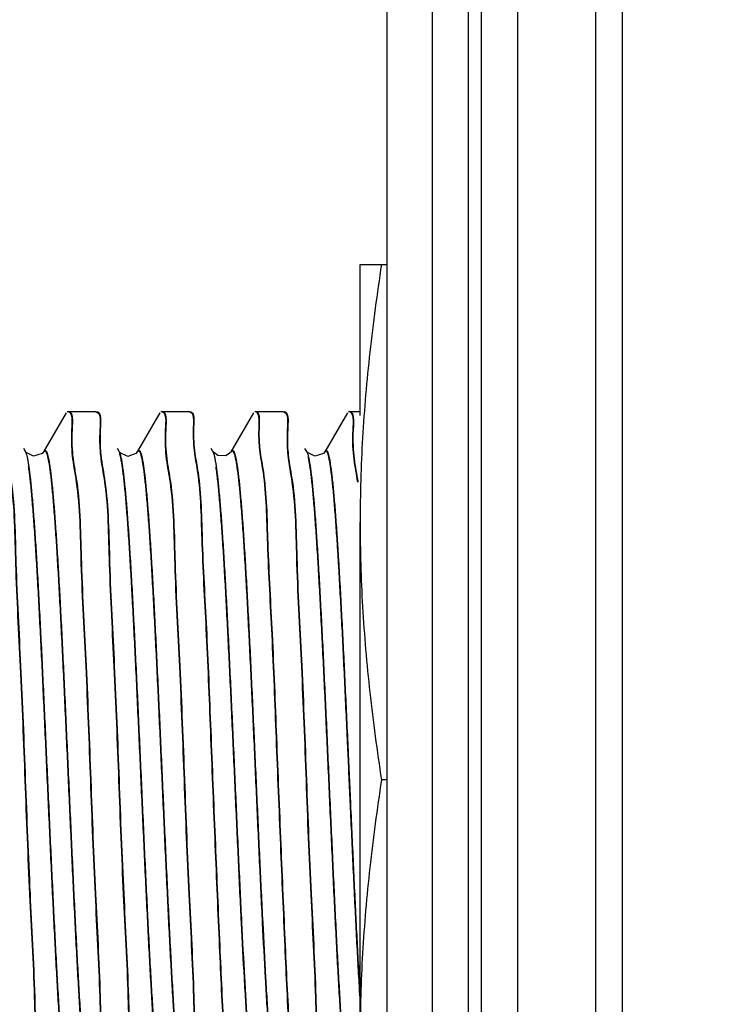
# Model space of a CAD drawing. Header units: inches. Extents: x 0.2 to 16.8, y 0.1 to 10.8.
# Tile 32 of 36: x 9.336 to 9.572, y 6.874 to 7.203. Entities that reach past the tile are written whole.
import ezdxf

# ---------------------------------------------------------------- set-up
doc = ezdxf.new("R2010")
doc.units = ezdxf.units.IN
doc.header["$LTSCALE"] = 0.935
doc.header["$MEASUREMENT"] = 0
doc.layers.get('0').update_dxf_attribs({"linetype": 'CONTINUOUS'})
doc.layers.add('DIMENSIONS', color=7, linetype='CONTINUOUS')
doc.styles.get("Standard").update_dxf_attribs({"font": 'txt', "width": 0.8})
doc.dimstyles.new('DIMSTYLE_1', dxfattribs={"dimtxt": 0.125, "dimasz": 0.18, "dimexe": 0.18, "dimexo": 0.0625, "dimgap": 0.09, "dimtad": 0, "dimtih": 1, "dimtoh": 1, "dimdec": 3, "dimzin": 4, "dimdsep": 46, "dimtxsty": 'STANDARD', "dimblk": '_FILLED', "dimblk1": '_FILLED', "dimblk2": '_FILLED', "dimcen": 0.09, "dimadec": 0, "dimazin": 0, "dimtp": 0.01, "dimtm": 0.01, "dimtfac": 1, "dimtdec": 3, "dimtofl": 0, "dimtmove": 0, "dimatfit": 3, "dimldrblk": '_FILLED', "dimfxl": 1, "dimtolj": 1, "dimtzin": 4, "dimarcsym": 0})

# ---------------------------------------------------------------- blocks, each defined once
blk = doc.blocks.new('*D17')
at = {"layer": 'DIMENSIONS', "color": 2, "linetype": 'CONTINUOUS'}
blk.add_line((9.18793, 7.11659), (9.18793, 8.79473), dxfattribs=at)
at = {"layer": 'DIMENSIONS', "color": 2, "linetype": 'CONTINUOUS', "width": 0.8}
for s, p in [(']', (9.25043, 10.18223)), ('9.74', (9.25043, 9.78223)), ('[', (9.25043, 9.68223)), ('.384', (9.25043, 9.15723)), ('3X ', (9.25043, 8.85723))]:
    blk.add_text(s, height=0.125, rotation=90, dxfattribs=at).set_placement(p)
blk = doc.blocks.new('_FILLED')
at = {"color": 0, "linetype": 'BYBLOCK'}
blk.add_solid([(0, 0), (-1, 0.1736), (-1, -0.1736)], dxfattribs=at)
blk = doc.blocks.new('*D18')
at = {"layer": 'DIMENSIONS', "color": 2, "linetype": 'CONTINUOUS'}
for p, q in [((8.95053, 8.63084), (8.95053, 8.79473)), ((9.18598, 8.47954), (8.95053, 8.63084)), ((9.18598, 6.92636), (9.18598, 8.47954))]:
    blk.add_line(p, q, dxfattribs=at)
at = {"layer": 'DIMENSIONS', "color": 2, "linetype": 'CONTINUOUS', "width": 0.8}
for s, p in [(']', (9.01303, 9.88223)), ('9.79', (9.01303, 9.48223)), ('[', (9.01303, 9.38223)), ('.386', (9.01303, 8.85723))]:
    blk.add_text(s, height=0.125, rotation=90, dxfattribs=at).set_placement(p)
blk = doc.blocks.new('*D19')
at = {"layer": 'DIMENSIONS', "color": 2, "linetype": 'CONTINUOUS'}
for p, q in [((8.70563, 8.64357), (8.70563, 8.79473)), ((9.16898, 8.36206), (8.70563, 8.64357)), ((9.16898, 5.55422), (9.16898, 8.36206))]:
    blk.add_line(p, q, dxfattribs=at)
at = {"layer": 'DIMENSIONS', "color": 2, "linetype": 'CONTINUOUS', "width": 0.8}
for s, p in [(']', (8.76813, 9.98223)), ('10.22', (8.76813, 9.48223)), ('[', (8.76813, 9.38223)), ('.403', (8.76813, 8.85723))]:
    blk.add_text(s, height=0.125, rotation=90, dxfattribs=at).set_placement(p)

msp = doc.modelspace()

# ---------------------------------------------------------------- linework, layer by layer
at = {"color": 9, "linetype": 'CONTINUOUS'}
for p, q in [((9.48509, 8.10723), (9.48509, 3.0403)), ((9.48951, 3.0403), (9.48951, 8.10723)), ((9.53647, 7.57423), (9.53647, 3.57423))]:
    msp.add_line(p, q, dxfattribs=at)
at = {"color": 7, "linetype": 'CONTINUOUS'}
for p, q in [((9.50151, 8.10723), (9.50151, 3.0403)), ((9.45809, 3.05423), (9.45809, 8.09323)), ((9.47325, 3.07423), (9.47325, 8.07323)), ((9.52751, 7.57423), (9.52751, 3.57423)), ((9.44906, 7.07082), (9.44906, 7.12123)), ((9.44906, 7.12123), (9.45809, 7.12123)), ((9.35105, 7.07178), (9.3435, 7.05874)), ((9.35153, 7.07223), (9.36084, 7.07223)), ((9.36084, 7.07223), (9.36119, 7.07193)), ((9.3823, 7.07178), (9.37475, 7.05874)), ((9.38278, 7.07223), (9.39209, 7.07223)), ((9.39209, 7.07223), (9.39244, 7.07193)), ((9.41355, 7.07178), (9.406, 7.05875)), ((9.41403, 7.07223), (9.42334, 7.07223)), ((9.42334, 7.07223), (9.42369, 7.07193)), ((9.44481, 7.07179), (9.43726, 7.05875)), ((9.44528, 7.07223), (9.44906, 7.07223)), ((9.33749, 7.05888), (9.33691, 7.05989)), ((9.33752, 7.05884), (9.33748, 7.0589)), ((9.34349, 7.05873), (9.34305, 7.0582)), ((9.34349, 7.05873), (9.3435, 7.05874)), ((9.36874, 7.05889), (9.36816, 7.05989)), ((9.36884, 7.05873), (9.36874, 7.05888)), ((9.37474, 7.05873), (9.3743, 7.0582)), ((9.39999, 7.05889), (9.39941, 7.05989)), ((9.40002, 7.05884), (9.39998, 7.05889)), ((9.406, 7.05875), (9.40584, 7.05851)), ((9.43124, 7.05889), (9.43065, 7.0599)), ((9.43127, 7.05884), (9.43123, 7.0589)), ((9.43725, 7.05873), (9.43683, 7.05823)), ((9.43726, 7.05875), (9.43725, 7.05873)), ((9.44906, 6.77723), (9.44906, 7.03523)), ((9.45809, 6.94923), (9.45619, 6.94923))]:
    msp.add_line(p, q, dxfattribs=at)
for points in [[(9.34307, 7.05821), (9.34009, 7.05726), (9.33772, 7.05856), (9.33752, 7.05884)], [(9.3743, 7.0582), (9.37158, 7.05723), (9.36909, 7.05842), (9.36884, 7.05873)], [(9.40584, 7.05851), (9.40428, 7.05744), (9.40165, 7.05751), (9.40014, 7.05865), (9.40002, 7.05884)], [(9.43683, 7.05823), (9.43391, 7.05725), (9.43148, 7.05855), (9.43127, 7.05884)]]:
    msp.add_lwpolyline(points, dxfattribs=at)
for points, knots in [([(9.45619, 7.12123), (9.45469, 7.11152), (9.45209, 7.0923), (9.44962, 7.0636), (9.44906, 7.04463), (9.44906, 7.03523)], [0, 0, 0, 0, 0.341299, 0.673523, 1, 1, 1, 1]), ([(9.36112, 7.07204), (9.36273, 7.07162), (9.36204, 7.06521), (9.36219, 7.06055), (9.36239, 7.05831)], [0, 0, 0, 0, 0.462722, 1, 1, 1, 1]), ([(9.36184, 7.07185), (9.36278, 7.07091), (9.36218, 7.06498), (9.36232, 7.06059), (9.36253, 7.05833)], [0, 0, 0, 0, 0.419567, 1, 1, 1, 1]), ([(9.39238, 7.07203), (9.39371, 7.07161), (9.39314, 7.06509), (9.39349, 7.06066), (9.39382, 7.05823)], [0, 0, 0, 0, 0.38404, 1, 1, 1, 1]), ([(9.39315, 7.07168), (9.39376, 7.07075), (9.3933, 7.06482), (9.39363, 7.06071), (9.39397, 7.05824)], [0, 0, 0, 0, 0.32821, 1, 1, 1, 1]), ([(9.42362, 7.07204), (9.42523, 7.07162), (9.42454, 7.06522), (9.42469, 7.06056), (9.42489, 7.05833)], [0, 0, 0, 0, 0.463164, 1, 1, 1, 1]), ([(9.42432, 7.07187), (9.42528, 7.07094), (9.42468, 7.065), (9.42482, 7.06061), (9.42503, 7.05835)], [0, 0, 0, 0, 0.421778, 1, 1, 1, 1]), ([(9.36527, 6.84066), (9.36493, 6.84392), (9.36274, 6.854), (9.36251, 6.87976), (9.36059, 6.91213), (9.35921, 6.94909), (9.35783, 6.98605), (9.35592, 7.01843), (9.35566, 7.04688), (9.35253, 7.05819), (9.35296, 7.06607)], [0, 0, 0, 0, 0.044242, 0.164417, 0.31575, 0.483469, 0.651184, 0.802509, 0.922673, 1, 1, 1, 1]), ([(9.36542, 6.84067), (9.36508, 6.84398), (9.36287, 6.85409), (9.36264, 6.8799), (9.36073, 6.91228), (9.35935, 6.94924), (9.35796, 6.98619), (9.35605, 7.01857), (9.35579, 7.04702), (9.35267, 7.05833), (9.3531, 7.06621)], [0, 0, 0, 0, 0.044803, 0.164907, 0.316152, 0.483772, 0.651389, 0.802625, 0.922718, 1, 1, 1, 1]), ([(9.39652, 6.84066), (9.39618, 6.84392), (9.39399, 6.854), (9.39376, 6.87976), (9.39184, 6.91213), (9.39046, 6.94909), (9.38908, 6.98605), (9.38717, 7.01843), (9.38691, 7.04688), (9.38378, 7.05819), (9.38421, 7.06607)], [0, 0, 0, 0, 0.044227, 0.164405, 0.31574, 0.483461, 0.651179, 0.802506, 0.922671, 1, 1, 1, 1]), ([(9.39667, 6.84067), (9.39632, 6.84399), (9.39412, 6.8541), (9.39389, 6.8799), (9.39198, 6.91228), (9.3906, 6.94924), (9.38921, 6.98619), (9.3873, 7.01857), (9.38704, 7.04702), (9.38392, 7.05833), (9.38435, 7.06621)], [0, 0, 0, 0, 0.044788, 0.164895, 0.316142, 0.483764, 0.651384, 0.802622, 0.922717, 1, 1, 1, 1]), ([(9.42693, 6.84245), (9.42638, 6.84982), (9.42527, 6.86689), (9.42394, 6.89528), (9.42255, 6.9282), (9.42113, 6.9628), (9.41987, 6.99654), (9.41813, 7.02535), (9.41776, 7.05027), (9.41509, 7.06014), (9.41535, 7.06691)], [0, 0, 0, 0, 0.09844, 0.228481, 0.379221, 0.538004, 0.691493, 0.826797, 0.932571, 1, 1, 1, 1]), ([(9.42706, 6.8426), (9.42651, 6.84996), (9.42541, 6.86703), (9.42407, 6.89542), (9.42269, 6.92834), (9.42127, 6.96294), (9.42001, 6.99668), (9.41826, 7.02549), (9.41789, 7.05037), (9.41524, 7.06022), (9.41548, 7.06691)], [0, 0, 0, 0, 0.098488, 0.228592, 0.379406, 0.538266, 0.691829, 0.8272, 0.933025, 1, 1, 1, 1]), ([(9.33119, 7.05775), (9.33153, 7.05439), (9.33374, 7.04426), (9.33398, 7.01842), (9.33589, 6.98604), (9.33727, 6.94908), (9.33866, 6.91212), (9.34057, 6.87975), (9.34083, 6.85129), (9.34395, 6.83998), (9.34352, 6.83211)], [0, 0, 0, 0, 0.045248, 0.165297, 0.316471, 0.484012, 0.651552, 0.802717, 0.922754, 1, 1, 1, 1]), ([(9.33134, 7.05776), (9.33168, 7.05446), (9.33388, 7.04436), (9.33411, 7.01856), (9.33602, 6.98618), (9.33741, 6.94922), (9.33879, 6.91226), (9.3407, 6.87989), (9.34096, 6.85143), (9.34408, 6.84013), (9.34366, 6.83225)], [0, 0, 0, 0, 0.04469, 0.164809, 0.316071, 0.483711, 0.651348, 0.802602, 0.922709, 1, 1, 1, 1]), ([(9.36244, 7.05775), (9.36278, 7.05439), (9.36499, 7.04426), (9.36523, 7.01842), (9.36714, 6.98604), (9.36852, 6.94908), (9.36991, 6.91212), (9.37182, 6.87975), (9.37208, 6.85129), (9.3752, 6.83998), (9.37477, 6.83211)], [0, 0, 0, 0, 0.045261, 0.165308, 0.31648, 0.484019, 0.651556, 0.80272, 0.922755, 1, 1, 1, 1]), ([(9.36259, 7.05777), (9.36293, 7.05446), (9.36513, 7.04436), (9.36536, 7.01856), (9.36727, 6.98618), (9.36866, 6.94922), (9.37004, 6.91226), (9.37195, 6.87989), (9.37221, 6.85143), (9.37533, 6.84013), (9.37491, 6.83225)], [0, 0, 0, 0, 0.044702, 0.16482, 0.31608, 0.483718, 0.651352, 0.802604, 0.92271, 1, 1, 1, 1]), ([(9.42494, 7.05776), (9.42528, 7.05439), (9.42749, 7.04426), (9.42773, 7.01842), (9.42964, 6.98604), (9.43102, 6.94908), (9.43241, 6.91212), (9.43432, 6.87975), (9.43458, 6.85129), (9.4377, 6.83998), (9.43727, 6.83211)], [0, 0, 0, 0, 0.04527, 0.165316, 0.316487, 0.484024, 0.651559, 0.802722, 0.922756, 1, 1, 1, 1]), ([(9.42509, 7.05777), (9.42543, 7.05446), (9.42763, 7.04436), (9.42786, 7.01856), (9.42977, 6.98618), (9.43116, 6.94922), (9.43254, 6.91226), (9.43445, 6.87989), (9.43471, 6.85143), (9.43783, 6.84013), (9.43741, 6.83225)], [0, 0, 0, 0, 0.044712, 0.164828, 0.316087, 0.483722, 0.651356, 0.802606, 0.922711, 1, 1, 1, 1]), ([(9.39486, 7.05182), (9.3959, 7.04481), (9.39619, 7.02534), (9.39793, 6.99653), (9.3992, 6.96278), (9.40062, 6.92819), (9.402, 6.89527), (9.40333, 6.86688), (9.40473, 6.84543), (9.40567, 6.83367), (9.40644, 6.82934)], [0, 0, 0, 0, 0.106722, 0.243234, 0.398085, 0.558274, 0.710344, 0.841528, 0.940829, 1, 1, 1, 1]), ([(9.39501, 7.05184), (9.39604, 7.04486), (9.39633, 7.02544), (9.39807, 6.99667), (9.39933, 6.96293), (9.40075, 6.92833), (9.40213, 6.89541), (9.40347, 6.86702), (9.40486, 6.84557), (9.4058, 6.83381), (9.40657, 6.82949)], [0, 0, 0, 0, 0.106181, 0.242775, 0.397721, 0.558007, 0.710169, 0.841432, 0.940793, 1, 1, 1, 1]), ([(9.44906, 7.03523), (9.44906, 7.02583), (9.44962, 7.00686), (9.45209, 6.97816), (9.45469, 6.95894), (9.45619, 6.94923)], [0, 0, 0, 0, 0.326498, 0.658671, 1, 1, 1, 1]), ([(9.45619, 6.94923), (9.45469, 6.93952), (9.45209, 6.9203), (9.44962, 6.8916), (9.44906, 6.87263), (9.44906, 6.86323)], [0, 0, 0, 0, 0.341299, 0.673523, 1, 1, 1, 1])]:
    msp.add_open_spline(points, degree=3, knots=knots, dxfattribs=at)
for points in [[(9.35296, 7.06607), (9.35311, 7.06886), (9.35347, 7.07209), (9.3514, 7.07209)], [(9.3531, 7.06621), (9.35325, 7.06899), (9.3536, 7.07219), (9.35157, 7.07223)], [(9.36126, 7.07218), (9.36149, 7.07212), (9.36168, 7.07201), (9.36184, 7.07185)], [(9.38421, 7.06607), (9.38436, 7.06886), (9.38472, 7.07209), (9.38265, 7.07209)], [(9.38435, 7.06621), (9.3845, 7.06899), (9.38485, 7.07219), (9.38282, 7.07223)], [(9.39252, 7.07217), (9.39279, 7.07208), (9.39299, 7.07191), (9.39315, 7.07168)], [(9.41535, 7.06691), (9.41544, 7.06932), (9.41569, 7.07209), (9.4139, 7.07209)], [(9.41548, 7.06706), (9.41557, 7.06944), (9.41582, 7.07218), (9.41408, 7.07223)], [(9.42376, 7.07218), (9.42398, 7.07212), (9.42417, 7.07201), (9.42432, 7.07187)], [(9.44671, 7.06607), (9.44686, 7.06886), (9.44722, 7.07209), (9.44515, 7.07209)], [(9.44685, 7.06621), (9.447, 7.06899), (9.44735, 7.07219), (9.44532, 7.07223)], [(9.44827, 7.0486), (9.44751, 7.05376), (9.44628, 7.05819), (9.44671, 7.06607)], [(9.44841, 7.04874), (9.44764, 7.05391), (9.44642, 7.05833), (9.44685, 7.06621)], [(9.36239, 7.05831), (9.3624, 7.05813), (9.36242, 7.05794), (9.36244, 7.05775)], [(9.36253, 7.05833), (9.36255, 7.05814), (9.36257, 7.05795), (9.36259, 7.05777)], [(9.39382, 7.05823), (9.39413, 7.05597), (9.39454, 7.05397), (9.39486, 7.05182)], [(9.39397, 7.05824), (9.39428, 7.05604), (9.39468, 7.05407), (9.39499, 7.05196)], [(9.42489, 7.05833), (9.4249, 7.05813), (9.42492, 7.05794), (9.42494, 7.05776)], [(9.42503, 7.05835), (9.42505, 7.05815), (9.42507, 7.05796), (9.42509, 7.05777)]]:
    msp.add_open_spline(points, degree=3, dxfattribs=at)
at = {"color": 9, "linetype": 'CONTINUOUS'}
for points, knots in [([(9.33769, 7.05844), (9.33768, 7.05847), (9.33764, 7.05859), (9.33757, 7.05874), (9.33751, 7.05886), (9.33749, 7.05888)], [0, 0, 0, 0, 0.184792, 0.79517, 1, 1, 1, 1]), ([(9.33863, 7.05403), (9.33856, 7.05453), (9.33841, 7.05545), (9.33818, 7.0567), (9.33797, 7.05759), (9.3378, 7.05814), (9.33772, 7.05836), (9.33769, 7.05844)], [0, 0, 0, 0, 0.334248, 0.619411, 0.847704, 0.940715, 1, 1, 1, 1]), ([(9.3436, 7.05889), (9.34364, 7.05894), (9.34371, 7.05901), (9.34382, 7.05908), (9.3439, 7.05908), (9.34399, 7.05907), (9.3441, 7.05899), (9.34422, 7.05885), (9.34435, 7.05864), (9.34447, 7.05837), (9.34459, 7.05803), (9.34476, 7.05745), (9.34497, 7.05656), (9.34521, 7.05531), (9.34535, 7.05439), (9.34543, 7.05389)], [0, 0, 0, 0, 0.028373, 0.051552, 0.06198, 0.072534, 0.096614, 0.127909, 0.168292, 0.218627, 0.279354, 0.350718, 0.525882, 0.744681, 1, 1, 1, 1]), ([(9.34364, 7.05889), (9.34367, 7.05894), (9.34373, 7.05903), (9.34384, 7.05915), (9.34395, 7.05922), (9.34404, 7.05923), (9.34413, 7.05921), (9.34424, 7.05914), (9.34436, 7.05899), (9.34448, 7.05878), (9.3446, 7.05851), (9.34472, 7.05817), (9.34489, 7.05759), (9.3451, 7.0567), (9.34534, 7.05545), (9.34549, 7.05453), (9.34556, 7.05403)], [0, 0, 0, 0, 0.028383, 0.057402, 0.079889, 0.090004, 0.100244, 0.123604, 0.153964, 0.19314, 0.241971, 0.300884, 0.370117, 0.540047, 0.752309, 1, 1, 1, 1]), ([(9.369, 7.05828), (9.369, 7.05829), (9.36896, 7.0584), (9.36888, 7.0586), (9.36879, 7.05879), (9.36874, 7.05888), (9.36874, 7.05888)], [0, 0, 0, 0, 0.026931, 0.544495, 0.969692, 1, 1, 1, 1]), ([(9.38335, 6.83962), (9.38334, 6.83965), (9.38327, 6.8398), (9.38317, 6.84007), (9.38305, 6.84046), (9.38293, 6.84091), (9.38276, 6.84165), (9.38255, 6.84274), (9.38231, 6.84424), (9.38207, 6.84599), (9.38182, 6.84799), (9.38158, 6.85023), (9.38134, 6.85271), (9.38109, 6.85542), (9.38085, 6.85837), (9.38051, 6.86272), (9.3801, 6.86868), (9.37961, 6.87639), (9.37913, 6.88481), (9.37864, 6.89385), (9.37815, 6.90343), (9.37767, 6.91345), (9.37718, 6.92381), (9.37669, 6.93442), (9.37604, 6.94876), (9.37524, 6.96651), (9.37443, 6.98398), (9.37377, 6.99742), (9.37328, 7.00686), (9.3728, 7.01574), (9.37231, 7.02397), (9.37183, 7.03148), (9.37134, 7.03819), (9.37093, 7.04325), (9.37059, 7.04686), (9.37034, 7.04921), (9.3701, 7.05132), (9.36986, 7.05318), (9.36962, 7.05479), (9.36941, 7.05598), (9.36924, 7.05679), (9.36911, 7.05731), (9.36899, 7.05775), (9.36891, 7.05802), (9.36887, 7.05814)], [0, 0, 0, 0, 0.000543, 0.002119, 0.003982, 0.006137, 0.008585, 0.014354, 0.021279, 0.029345, 0.038535, 0.04883, 0.060211, 0.072658, 0.086147, 0.100641, 0.132485, 0.167864, 0.206454, 0.247909, 0.291811, 0.337722, 0.385206, 0.433817, 0.483082, 0.581647, 0.677093, 0.722504, 0.765774, 0.806467, 0.844218, 0.878674, 0.909488, 0.936334, 0.9482, 0.958995, 0.968697, 0.977282, 0.984728, 0.991015, 0.993718, 0.996129, 0.998249, 1, 1, 1, 1]), ([(9.38349, 6.83976), (9.38347, 6.8398), (9.38341, 6.83994), (9.38331, 6.84021), (9.38319, 6.8406), (9.38306, 6.84106), (9.38289, 6.84179), (9.38268, 6.84288), (9.38244, 6.84438), (9.3822, 6.84613), (9.38196, 6.84813), (9.38171, 6.85037), (9.38147, 6.85285), (9.38123, 6.85556), (9.38098, 6.85851), (9.38065, 6.86287), (9.38023, 6.86882), (9.37975, 6.87654), (9.37926, 6.88495), (9.37877, 6.894), (9.37829, 6.90357), (9.3778, 6.91359), (9.37731, 6.92395), (9.37683, 6.93456), (9.37618, 6.9489), (9.37538, 6.96665), (9.37456, 6.98413), (9.3739, 6.99756), (9.37342, 7.007), (9.37293, 7.01588), (9.37244, 7.02411), (9.37196, 7.03162), (9.37148, 7.03833), (9.37106, 7.0434), (9.37072, 7.047), (9.37048, 7.04935), (9.37023, 7.05146), (9.36999, 7.05332), (9.36975, 7.05494), (9.36954, 7.05612), (9.36937, 7.05693), (9.36925, 7.05745), (9.36913, 7.05789), (9.36904, 7.05816), (9.369, 7.05828)], [0, 0, 0, 0, 0.000543, 0.002119, 0.003982, 0.006137, 0.008585, 0.014354, 0.021279, 0.029345, 0.038535, 0.04883, 0.060211, 0.072658, 0.086147, 0.100641, 0.132485, 0.167864, 0.206454, 0.247909, 0.291811, 0.337722, 0.385206, 0.433817, 0.483082, 0.581647, 0.677093, 0.722504, 0.765774, 0.806467, 0.844218, 0.878674, 0.909488, 0.936334, 0.9482, 0.958995, 0.968697, 0.977282, 0.984728, 0.991015, 0.993718, 0.996129, 0.998249, 1, 1, 1, 1]), ([(9.37475, 7.05874), (9.37477, 7.05878), (9.37482, 7.05886), (9.37492, 7.05898), (9.37503, 7.05906), (9.37512, 7.05908), (9.3752, 7.05908), (9.37532, 7.05903), (9.37544, 7.0589), (9.37556, 7.05871), (9.37568, 7.05846), (9.37575, 7.05826), (9.37579, 7.05815), (9.37579, 7.05814)], [0, 0, 0, 0, 0.063185, 0.173787, 0.258559, 0.29508, 0.330507, 0.407477, 0.505942, 0.63397, 0.795233, 0.991529, 1, 1, 1, 1]), ([(9.37489, 7.05889), (9.3749, 7.05892), (9.37496, 7.059), (9.37505, 7.05912), (9.37516, 7.0592), (9.37525, 7.05922), (9.37534, 7.05922), (9.37545, 7.05917), (9.37557, 7.05904), (9.37569, 7.05885), (9.37581, 7.0586), (9.37589, 7.0584), (9.37593, 7.05829), (9.37593, 7.05829)], [0, 0, 0, 0, 0.063185, 0.173787, 0.258559, 0.29508, 0.330507, 0.407477, 0.505942, 0.63397, 0.795233, 0.991529, 1, 1, 1, 1]), ([(9.37579, 7.05814), (9.37584, 7.05802), (9.37592, 7.05775), (9.37604, 7.05731), (9.37616, 7.05679), (9.37633, 7.05598), (9.37654, 7.05479), (9.37679, 7.05318), (9.37703, 7.05132), (9.37727, 7.04921), (9.37751, 7.04686), (9.37785, 7.04325), (9.37827, 7.03819), (9.37875, 7.03148), (9.37924, 7.02397), (9.37972, 7.01574), (9.38021, 7.00686), (9.3807, 6.99742), (9.38136, 6.98398), (9.38217, 6.96651), (9.38297, 6.94876), (9.38362, 6.93442), (9.38411, 6.92381), (9.38459, 6.91345), (9.38508, 6.90343), (9.38557, 6.89385), (9.38605, 6.88481), (9.38654, 6.87639), (9.38703, 6.86868), (9.38744, 6.86272), (9.38778, 6.85837), (9.38802, 6.85542), (9.38826, 6.85271), (9.38851, 6.85023), (9.38875, 6.84799), (9.38899, 6.84599), (9.38924, 6.84424), (9.38948, 6.84274), (9.38969, 6.84165), (9.38985, 6.84096), (9.38992, 6.84068), (9.38995, 6.84058)], [0, 0, 0, 0, 0.001773, 0.003902, 0.006325, 0.009041, 0.015357, 0.022838, 0.031463, 0.041209, 0.052055, 0.063976, 0.090948, 0.121905, 0.156522, 0.194448, 0.235332, 0.278803, 0.324426, 0.420317, 0.519341, 0.568835, 0.617673, 0.665378, 0.711503, 0.75561, 0.797258, 0.836028, 0.871572, 0.903564, 0.918126, 0.931678, 0.944182, 0.955616, 0.965959, 0.975192, 0.983296, 0.990254, 0.99605, 0.998508, 1, 1, 1, 1]), ([(9.37593, 7.05829), (9.37597, 7.05816), (9.37606, 7.05789), (9.37618, 7.05745), (9.3763, 7.05693), (9.37647, 7.05612), (9.37668, 7.05494), (9.37692, 7.05332), (9.37716, 7.05146), (9.37741, 7.04935), (9.37765, 7.047), (9.37799, 7.0434), (9.3784, 7.03833), (9.37889, 7.03162), (9.37937, 7.02411), (9.37986, 7.01588), (9.38035, 7.007), (9.38083, 6.99756), (9.38149, 6.98413), (9.3823, 6.96665), (9.3831, 6.9489), (9.38375, 6.93456), (9.38424, 6.92395), (9.38473, 6.91359), (9.38522, 6.90357), (9.3857, 6.894), (9.38619, 6.88495), (9.38667, 6.87654), (9.38716, 6.86882), (9.38757, 6.86287), (9.38791, 6.85851), (9.38815, 6.85556), (9.3884, 6.85285), (9.38864, 6.85037), (9.38888, 6.84813), (9.38913, 6.84613), (9.38937, 6.84438), (9.38961, 6.84288), (9.38982, 6.84179), (9.38999, 6.84107), (9.39007, 6.84075), (9.39011, 6.84061)], [0, 0, 0, 0, 0.001772, 0.0039, 0.006321, 0.009036, 0.015349, 0.022826, 0.031446, 0.041187, 0.052027, 0.063942, 0.090899, 0.12184, 0.156438, 0.194344, 0.235206, 0.278654, 0.324252, 0.420092, 0.519064, 0.568531, 0.617343, 0.665022, 0.711123, 0.755206, 0.796832, 0.835581, 0.871106, 0.903081, 0.917635, 0.93118, 0.943678, 0.955105, 0.965443, 0.974671, 0.982771, 0.989724, 0.995517, 0.997975, 1, 1, 1, 1]), ([(9.40018, 7.05848), (9.40015, 7.05856), (9.40009, 7.05869), (9.40002, 7.05882), (9.39999, 7.05889)], [0, 0, 0, 0, 0.523577, 1, 1, 1, 1]), ([(9.40116, 7.05385), (9.40113, 7.05406), (9.40103, 7.05476), (9.40087, 7.05566), (9.4007, 7.05654), (9.40058, 7.0571), (9.40046, 7.05759), (9.40034, 7.05802), (9.40024, 7.05831), (9.40019, 7.05846), (9.40018, 7.05848)], [0, 0, 0, 0, 0.135915, 0.444836, 0.579035, 0.699709, 0.806916, 0.900743, 0.981333, 1, 1, 1, 1]), ([(9.40606, 7.05884), (9.40609, 7.05888), (9.40615, 7.05896), (9.40625, 7.05905), (9.40639, 7.05909), (9.40653, 7.05905), (9.40665, 7.05894), (9.40677, 7.05877), (9.40689, 7.05854), (9.40701, 7.05824), (9.40713, 7.05788), (9.40726, 7.05745), (9.40738, 7.05695), (9.4075, 7.0564), (9.40767, 7.05552), (9.40784, 7.05451), (9.40796, 7.0537), (9.408, 7.05338)], [0, 0, 0, 0, 0.020334, 0.04477, 0.064381, 0.083918, 0.108161, 0.139813, 0.180104, 0.229617, 0.288655, 0.35739, 0.435927, 0.524329, 0.62264, 0.848947, 1, 1, 1, 1]), ([(9.40614, 7.05889), (9.40614, 7.0589), (9.40619, 7.05897), (9.40626, 7.05908), (9.40639, 7.05919), (9.40652, 7.05924), (9.40666, 7.0592), (9.40679, 7.05909), (9.40691, 7.05892), (9.40703, 7.05868), (9.40715, 7.05838), (9.40727, 7.05802), (9.40739, 7.05759), (9.40751, 7.0571), (9.40763, 7.05654), (9.4078, 7.05566), (9.40801, 7.0544), (9.40825, 7.0527), (9.4085, 7.05075), (9.40874, 7.04856), (9.40898, 7.04612), (9.40923, 7.04345), (9.40947, 7.04056), (9.40981, 7.03626), (9.41022, 7.03037), (9.41071, 7.02273), (9.41119, 7.01438), (9.41168, 7.00539), (9.41217, 6.99587), (9.41265, 6.98589), (9.41314, 6.97555), (9.41379, 6.96136), (9.4146, 6.94349), (9.41556, 6.92239), (9.41652, 6.90233), (9.41734, 6.88661), (9.41801, 6.87514), (9.41849, 6.86756), (9.41898, 6.86076), (9.41943, 6.85518), (9.41985, 6.85074), (9.42017, 6.8478), (9.42043, 6.84574), (9.42062, 6.84441), (9.4208, 6.84322), (9.42094, 6.84249), (9.42101, 6.84214)], [0, 0, 0, 0, 0.000168, 0.001115, 0.00184, 0.002422, 0.003001, 0.00372, 0.004659, 0.005854, 0.007323, 0.009074, 0.011113, 0.013442, 0.016065, 0.018981, 0.025694, 0.033566, 0.042575, 0.052697, 0.063909, 0.076186, 0.089502, 0.103833, 0.135411, 0.170591, 0.209014, 0.250325, 0.294148, 0.340046, 0.387562, 0.436243, 0.53524, 0.633213, 0.726365, 0.811151, 0.849338, 0.884241, 0.915541, 0.942918, 0.961121, 0.976745, 0.98357, 0.989726, 0.995205, 1, 1, 1, 1]), ([(9.43124, 7.05889), (9.43124, 7.05889), (9.43129, 7.0588), (9.43137, 7.05863), (9.43143, 7.05847), (9.43146, 7.05839)], [0, 0, 0, 0, 0.049144, 0.561698, 1, 1, 1, 1]), ([(9.43146, 7.05839), (9.43147, 7.05836), (9.43153, 7.0582), (9.43163, 7.05789), (9.43173, 7.05752), (9.43179, 7.05727), (9.43181, 7.05717)], [0, 0, 0, 0, 0.079778, 0.396138, 0.761977, 1, 1, 1, 1]), ([(9.44181, 7.02272), (9.4417, 7.0245), (9.44144, 7.02866), (9.44108, 7.03391), (9.44075, 7.03839), (9.4405, 7.04144), (9.44026, 7.04426), (9.44002, 7.04685), (9.43977, 7.0492), (9.43953, 7.05131), (9.43929, 7.05317), (9.43905, 7.05478), (9.43884, 7.05597), (9.43866, 7.05678), (9.43854, 7.0573), (9.43842, 7.05775), (9.4383, 7.05814), (9.43818, 7.05846), (9.43806, 7.05871), (9.43794, 7.0589), (9.43782, 7.05903), (9.4377, 7.05909), (9.43762, 7.05909), (9.43753, 7.05906), (9.43742, 7.05898), (9.43733, 7.05886), (9.43727, 7.05878), (9.43726, 7.05875)], [0, 0, 0, 0, 0.143175, 0.334724, 0.422311, 0.504149, 0.580021, 0.649713, 0.713031, 0.769866, 0.820132, 0.863747, 0.900641, 0.91655, 0.930762, 0.943276, 0.954097, 0.963241, 0.970744, 0.976681, 0.981231, 0.98478, 0.986418, 0.988112, 0.992056, 0.997204, 1, 1, 1, 1]), ([(9.44194, 7.02286), (9.44183, 7.02464), (9.44157, 7.0288), (9.44122, 7.03405), (9.44088, 7.03853), (9.44064, 7.04158), (9.44039, 7.0444), (9.44015, 7.04699), (9.43991, 7.04934), (9.43966, 7.05145), (9.43942, 7.05331), (9.43918, 7.05493), (9.43897, 7.05611), (9.4388, 7.05693), (9.43868, 7.05744), (9.43856, 7.05789), (9.43843, 7.05828), (9.43831, 7.0586), (9.43819, 7.05886), (9.43807, 7.05905), (9.43795, 7.05917), (9.43784, 7.05923), (9.43775, 7.05923), (9.43766, 7.0592), (9.43755, 7.05912), (9.43746, 7.059), (9.43741, 7.05892), (9.43739, 7.05889)], [0, 0, 0, 0, 0.143175, 0.334724, 0.422311, 0.504149, 0.580021, 0.649713, 0.713031, 0.769866, 0.820132, 0.863747, 0.900641, 0.91655, 0.930762, 0.943276, 0.954097, 0.963241, 0.970744, 0.976681, 0.981231, 0.98478, 0.986418, 0.988112, 0.992056, 0.997204, 1, 1, 1, 1]), ([(9.43168, 7.05702), (9.4317, 7.05695), (9.43176, 7.05668), (9.43191, 7.05597), (9.43212, 7.05478), (9.43236, 7.05317), (9.4326, 7.05131), (9.43284, 7.0492), (9.43309, 7.04685), (9.43333, 7.04426), (9.43358, 7.04144), (9.43382, 7.03839), (9.43415, 7.03391), (9.43457, 7.0278), (9.43506, 7.01992), (9.43554, 7.01135), (9.43603, 7.00218), (9.43651, 6.9925), (9.437, 6.98239), (9.43749, 6.97196), (9.43814, 6.95771), (9.43879, 6.94336), (9.43944, 6.92907), (9.43992, 6.91857), (9.44041, 6.90837), (9.4409, 6.89856), (9.44138, 6.88924), (9.44187, 6.8805), (9.44236, 6.87243), (9.44272, 6.86698), (9.44291, 6.86423), (9.44293, 6.86393)], [0, 0, 0, 0, 0.001172, 0.004245, 0.011372, 0.019796, 0.029505, 0.040483, 0.052713, 0.066174, 0.080829, 0.096636, 0.113554, 0.150552, 0.191488, 0.236, 0.283635, 0.333918, 0.38637, 0.440505, 0.495792, 0.607653, 0.663146, 0.717641, 0.770614, 0.821541, 0.869917, 0.915299, 0.957262, 0.995384, 1, 1, 1, 1]), ([(9.43184, 7.05706), (9.43185, 7.05702), (9.4319, 7.05679), (9.43204, 7.05611), (9.43225, 7.05493), (9.43249, 7.05331), (9.43274, 7.05145), (9.43298, 7.04934), (9.43322, 7.04699), (9.43347, 7.0444), (9.43371, 7.04158), (9.43395, 7.03853), (9.43429, 7.03405), (9.4347, 7.02795), (9.43519, 7.02006), (9.43567, 7.01149), (9.43616, 7.00232), (9.43665, 6.99264), (9.43713, 6.98253), (9.43762, 6.9721), (9.43827, 6.95785), (9.43892, 6.9435), (9.43957, 6.92921), (9.44006, 6.91871), (9.44054, 6.90851), (9.44103, 6.8987), (9.44152, 6.88938), (9.442, 6.88065), (9.44249, 6.87257), (9.44285, 6.86712), (9.44304, 6.86437), (9.44307, 6.86407)], [0, 0, 0, 0, 0.000613, 0.003687, 0.010818, 0.019247, 0.028961, 0.039945, 0.052182, 0.065651, 0.080314, 0.09613, 0.113057, 0.150076, 0.191035, 0.235572, 0.283234, 0.333544, 0.386026, 0.440192, 0.49551, 0.607433, 0.662957, 0.717482, 0.770485, 0.821441, 0.869844, 0.915251, 0.957238, 0.995381, 1, 1, 1, 1]), ([(9.35125, 6.84305), (9.35125, 6.84309), (9.35115, 6.84365), (9.35097, 6.84482), (9.35073, 6.84666), (9.35049, 6.84874), (9.35024, 6.85106), (9.35, 6.85363), (9.34976, 6.85642), (9.34951, 6.85944), (9.34918, 6.8639), (9.34876, 6.86997), (9.34828, 6.87781), (9.34779, 6.88635), (9.34731, 6.89549), (9.34682, 6.90515), (9.34633, 6.91523), (9.34584, 6.92565), (9.34536, 6.93629), (9.34471, 6.95063), (9.34406, 6.96493), (9.34341, 6.97905), (9.34292, 6.98927), (9.34243, 6.9991), (9.34195, 7.00845), (9.34146, 7.01722), (9.34098, 7.02533), (9.34049, 7.03271), (9.34008, 7.03836), (9.33974, 7.04246), (9.3395, 7.0452), (9.33925, 7.0477), (9.33901, 7.04997), (9.33877, 7.052), (9.33859, 7.05327), (9.3385, 7.05388), (9.3385, 7.05389)], [0, 0, 0, 0, 0.000463, 0.008063, 0.016842, 0.02678, 0.037856, 0.050049, 0.063337, 0.077695, 0.093085, 0.126785, 0.164095, 0.20467, 0.248146, 0.294086, 0.342033, 0.391529, 0.442109, 0.493282, 0.595407, 0.645366, 0.693956, 0.74071, 0.785166, 0.826876, 0.865465, 0.900575, 0.93185, 0.945941, 0.95896, 0.970884, 0.981688, 0.991349, 0.999844, 1, 1, 1, 1]), ([(9.35141, 6.84308), (9.35139, 6.84315), (9.35129, 6.84375), (9.35111, 6.84496), (9.35086, 6.8468), (9.35062, 6.84888), (9.35038, 6.85121), (9.35013, 6.85377), (9.34989, 6.85656), (9.34965, 6.85959), (9.34931, 6.86404), (9.3489, 6.87011), (9.34841, 6.87795), (9.34793, 6.88649), (9.34744, 6.89563), (9.34695, 6.90529), (9.34647, 6.91538), (9.34598, 6.92579), (9.34549, 6.93643), (9.34484, 6.95077), (9.3442, 6.96507), (9.34354, 6.97919), (9.34306, 6.98941), (9.34257, 6.99924), (9.34208, 7.00859), (9.3416, 7.01736), (9.34111, 7.02547), (9.34063, 7.03285), (9.34021, 7.0385), (9.33987, 7.0426), (9.33963, 7.04534), (9.33939, 7.04784), (9.33914, 7.05011), (9.3389, 7.05214), (9.33873, 7.05341), (9.33864, 7.05402), (9.33863, 7.05403)], [0, 0, 0, 0, 0.001018, 0.008614, 0.017388, 0.02732, 0.03839, 0.050576, 0.063857, 0.078207, 0.093588, 0.12727, 0.164559, 0.205111, 0.248564, 0.294478, 0.342398, 0.391866, 0.442419, 0.493563, 0.595631, 0.645563, 0.694126, 0.740854, 0.785285, 0.826972, 0.86554, 0.90063, 0.931888, 0.945971, 0.958983, 0.9709, 0.981698, 0.991354, 0.999844, 1, 1, 1, 1]), ([(9.34543, 7.05389), (9.34543, 7.05388), (9.34552, 7.05328), (9.34569, 7.052), (9.34594, 7.04997), (9.34618, 7.0477), (9.34642, 7.0452), (9.34667, 7.04246), (9.347, 7.03836), (9.34742, 7.03271), (9.3479, 7.02533), (9.34839, 7.01722), (9.34888, 7.00845), (9.34936, 6.9991), (9.34985, 6.98927), (9.35034, 6.97905), (9.35099, 6.96493), (9.35164, 6.95063), (9.35229, 6.93629), (9.35277, 6.92565), (9.35326, 6.91523), (9.35375, 6.90515), (9.35423, 6.89549), (9.35472, 6.88635), (9.35521, 6.87781), (9.35569, 6.86997), (9.35611, 6.8639), (9.35644, 6.85944), (9.35669, 6.85642), (9.35693, 6.85363), (9.35717, 6.85106), (9.35742, 6.84874), (9.35766, 6.84666), (9.3579, 6.84482), (9.35809, 6.84356), (9.3582, 6.84292), (9.35822, 6.84281)], [0, 0, 0, 0, 0.000187, 0.008673, 0.018322, 0.029113, 0.041022, 0.054026, 0.0681, 0.099337, 0.134405, 0.172947, 0.214607, 0.25901, 0.305708, 0.354239, 0.404139, 0.506141, 0.557252, 0.607772, 0.657208, 0.705097, 0.750982, 0.794406, 0.834932, 0.872197, 0.905857, 0.921228, 0.935569, 0.948841, 0.961019, 0.972082, 0.982008, 0.990776, 0.998367, 1, 1, 1, 1]), ([(9.34556, 7.05403), (9.34556, 7.05402), (9.34565, 7.05342), (9.34583, 7.05214), (9.34607, 7.05011), (9.34631, 7.04784), (9.34656, 7.04534), (9.3468, 7.0426), (9.34714, 7.0385), (9.34755, 7.03285), (9.34804, 7.02547), (9.34852, 7.01736), (9.34901, 7.00859), (9.3495, 6.99924), (9.34998, 6.98941), (9.35047, 6.97919), (9.35112, 6.96507), (9.35177, 6.95077), (9.35242, 6.93643), (9.35291, 6.92579), (9.35339, 6.91538), (9.35388, 6.90529), (9.35437, 6.89563), (9.35485, 6.88649), (9.35534, 6.87795), (9.35582, 6.87011), (9.35624, 6.86404), (9.35658, 6.85959), (9.35682, 6.85656), (9.35706, 6.85377), (9.35731, 6.85121), (9.35755, 6.84888), (9.35779, 6.8468), (9.35804, 6.84496), (9.35823, 6.84367), (9.35835, 6.84299), (9.35838, 6.84284)], [0, 0, 0, 0, 0.000187, 0.008668, 0.018312, 0.029097, 0.041, 0.053996, 0.068063, 0.099282, 0.134331, 0.172852, 0.214489, 0.258867, 0.30554, 0.354044, 0.403916, 0.505862, 0.556945, 0.607437, 0.656846, 0.704708, 0.750568, 0.793969, 0.834472, 0.871717, 0.905358, 0.92072, 0.935054, 0.948319, 0.96049, 0.971547, 0.981467, 0.99023, 0.997817, 1, 1, 1, 1]), ([(9.41394, 6.842), (9.41388, 6.84235), (9.41374, 6.84308), (9.41356, 6.84426), (9.41337, 6.84559), (9.41311, 6.84766), (9.41279, 6.8506), (9.41237, 6.85504), (9.41192, 6.86062), (9.41143, 6.86741), (9.41095, 6.875), (9.41028, 6.88647), (9.40945, 6.90219), (9.4085, 6.92225), (9.40754, 6.94335), (9.40673, 6.96122), (9.40608, 6.97541), (9.40559, 6.98574), (9.4051, 6.99572), (9.40462, 7.00525), (9.40413, 7.01423), (9.40365, 7.02259), (9.40316, 7.03023), (9.40275, 7.03612), (9.40241, 7.04042), (9.40217, 7.04331), (9.40192, 7.04598), (9.40168, 7.04842), (9.40144, 7.05061), (9.40122, 7.05235), (9.40108, 7.05335), (9.40103, 7.05371)], [0, 0, 0, 0, 0.004937, 0.010577, 0.016914, 0.02394, 0.040026, 0.058765, 0.08695, 0.119173, 0.155106, 0.194419, 0.281705, 0.377605, 0.478467, 0.580383, 0.6305, 0.679418, 0.726669, 0.771785, 0.814313, 0.85387, 0.890087, 0.922597, 0.93735, 0.951059, 0.963698, 0.975241, 0.985662, 0.994936, 1, 1, 1, 1]), ([(9.41408, 6.84214), (9.41401, 6.84249), (9.41388, 6.84322), (9.41369, 6.84441), (9.4135, 6.84574), (9.41324, 6.8478), (9.41292, 6.85074), (9.4125, 6.85518), (9.41205, 6.86076), (9.41157, 6.86756), (9.41108, 6.87514), (9.41041, 6.88661), (9.40959, 6.90233), (9.40863, 6.92239), (9.40767, 6.94349), (9.40687, 6.96136), (9.40621, 6.97555), (9.40572, 6.98589), (9.40524, 6.99587), (9.40475, 7.00539), (9.40427, 7.01438), (9.40378, 7.02273), (9.40329, 7.03037), (9.40288, 7.03626), (9.40254, 7.04056), (9.4023, 7.04345), (9.40206, 7.04612), (9.40181, 7.04856), (9.40157, 7.05075), (9.40136, 7.05245), (9.40122, 7.05341), (9.40118, 7.05373)], [0, 0, 0, 0, 0.00494, 0.010583, 0.016924, 0.023954, 0.040049, 0.058799, 0.086999, 0.119241, 0.155194, 0.19453, 0.281866, 0.37782, 0.47874, 0.580715, 0.63086, 0.679806, 0.727084, 0.772225, 0.814779, 0.854358, 0.890595, 0.923124, 0.937886, 0.951603, 0.964249, 0.975798, 0.986225, 0.995505, 1, 1, 1, 1]), ([(9.408, 7.05338), (9.40804, 7.05313), (9.40816, 7.05224), (9.40836, 7.05061), (9.40861, 7.04842), (9.40885, 7.04598), (9.40909, 7.04331), (9.40934, 7.04042), (9.40967, 7.03612), (9.41009, 7.03023), (9.41057, 7.02259), (9.41106, 7.01423), (9.41155, 7.00525), (9.41203, 6.99572), (9.41252, 6.98574), (9.41301, 6.97541), (9.41366, 6.96122), (9.41446, 6.94335), (9.41542, 6.92225), (9.41638, 6.90219), (9.4172, 6.88647), (9.41787, 6.875), (9.41836, 6.86741), (9.41884, 6.86062), (9.4193, 6.85504), (9.41971, 6.8506), (9.42004, 6.84766), (9.4203, 6.84559), (9.42048, 6.84426), (9.42067, 6.84308), (9.4208, 6.84235), (9.42087, 6.842)], [0, 0, 0, 0, 0.003497, 0.012786, 0.023224, 0.034784, 0.047443, 0.061174, 0.07595, 0.108511, 0.144785, 0.184404, 0.227, 0.272187, 0.319512, 0.368508, 0.418703, 0.52078, 0.621801, 0.717851, 0.805275, 0.84465, 0.880639, 0.912913, 0.941142, 0.959911, 0.976022, 0.983059, 0.989406, 0.995055, 1, 1, 1, 1]), ([(9.44503, 6.95845), (9.44499, 6.95942), (9.44478, 6.96395), (9.44442, 6.97196), (9.44393, 6.98239), (9.44344, 6.9925), (9.44296, 7.00218), (9.44247, 7.01135), (9.44208, 7.01814), (9.44186, 7.02186), (9.44181, 7.02272)], [0, 0, 0, 0, 0.045119, 0.211349, 0.374117, 0.531826, 0.68301, 0.826235, 0.960068, 1, 1, 1, 1]), ([(9.44517, 6.95859), (9.44512, 6.95956), (9.44492, 6.96409), (9.44455, 6.9721), (9.44406, 6.98253), (9.44358, 6.99264), (9.44309, 7.00232), (9.4426, 7.01149), (9.44222, 7.01824), (9.442, 7.02191), (9.44195, 7.02273)], [0, 0, 0, 0, 0.045212, 0.211788, 0.374894, 0.53293, 0.684428, 0.82795, 0.962062, 1, 1, 1, 1]), ([(9.44901, 6.87709), (9.44894, 6.87815), (9.44871, 6.88214), (9.44831, 6.88924), (9.44783, 6.89856), (9.44734, 6.90837), (9.44685, 6.91857), (9.44637, 6.92907), (9.4459, 6.93927), (9.4456, 6.94595), (9.44546, 6.94907)], [0, 0, 0, 0, 0.044415, 0.16625, 0.296123, 0.432848, 0.575064, 0.721366, 0.870346, 1, 1, 1, 1]), ([(9.44901, 6.87944), (9.44899, 6.87977), (9.4488, 6.88302), (9.44845, 6.88938), (9.44796, 6.8987), (9.44747, 6.90851), (9.44699, 6.91871), (9.4465, 6.92921), (9.44604, 6.93936), (9.44574, 6.94601), (9.4456, 6.94907)], [0, 0, 0, 0, 0.014167, 0.140107, 0.274355, 0.415686, 0.562693, 0.713923, 0.867922, 1, 1, 1, 1])]:
    msp.add_open_spline(points, degree=3, knots=knots, dxfattribs=at)
for points in [[(9.44546, 6.94907), (9.44532, 6.95219), (9.44517, 6.95532), (9.44503, 6.95845)], [(9.4456, 6.94907), (9.44545, 6.95225), (9.44531, 6.95542), (9.44517, 6.95859)]]:
    msp.add_open_spline(points, degree=3, dxfattribs=at)

# ---------------------------------------------------------------- dimensions: what is measured, and where the dimension line sits
at = {"layer": 'DIMENSIONS', "color": 2, "linetype": 'CONTINUOUS'}
dim = msp.add_ordinate_dim(feature_location=(9.18793, 7.11659), offset=(0, 1.67814), dtype=1, origin=(9.57151, 8.10723), text='3X <>', dimstyle='DIMSTYLE_1', dxfattribs=at)
dim.commit()
dim.dimension.update_dxf_attribs({"geometry": '*D17', "text_midpoint": (9.18793, 9.56973)})
for feature_location, offset, picture, middle in [((9.16898, 5.55422), (-0.46335, 3.24051), '*D19', (8.70563, 9.46973)), ((9.18598, 6.92636), (-0.23545, 1.86837), '*D18', (8.95053, 9.41973))]:
    dim = msp.add_ordinate_dim(feature_location=feature_location, offset=offset, dtype=0, origin=(9.57151, 8.10723), dimstyle='DIMSTYLE_1', dxfattribs=at)
    dim.commit()
    dim.dimension.update_dxf_attribs({"geometry": picture, "text_midpoint": middle})

doc.saveas('drawing.dxf')
